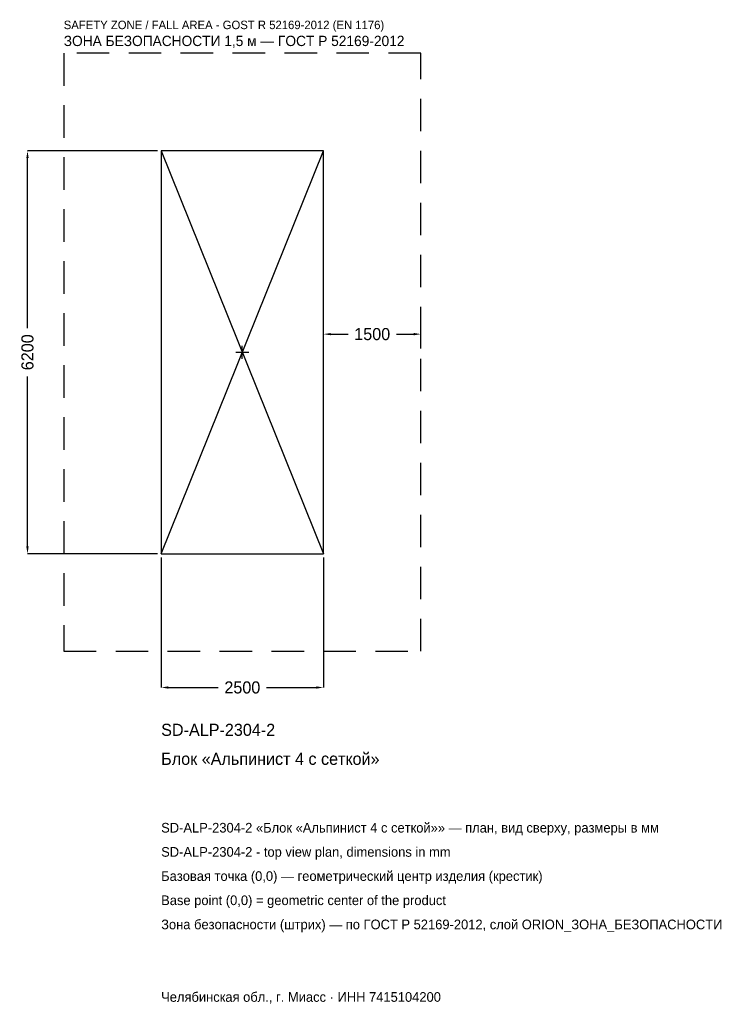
# Model space of a CAD drawing. Header units: metres. Extents: x -3428 to 7514, y -10033 to 5117.
import ezdxf

# ---------------------------------------------------------------- set-up
doc = ezdxf.new("R2010")
doc.units = ezdxf.units.M
doc.linetypes.add('DASHED', pattern=[800, 500, -300])
for name, color, linetype in [('ЗСК_ДАННЫЕ', 3, 'Continuous'), ('ЗСК_ЗОНА_БЕЗОПАСНОСТИ', 1, 'Continuous'), ('ЗСК_КОНТУР', 7, 'Continuous'), ('ЗСК_РАЗМЕРЫ', 8, 'Continuous')]:
    doc.layers.add(name, color=color, linetype=linetype)
doc.dimstyles.new('ORION', dxfattribs={"dimtxt": 186, "dimasz": 111.6, "dimexe": 1.25, "dimexo": 55.8, "dimtad": 1, "dimdec": 0, "dimcen": 2.5, "dimazin": 3, "dimtfac": 1, "dimtmove": 0, "dimatfit": 3})

# ---------------------------------------------------------------- blocks, each defined once
blk = doc.blocks.new('_CLOSEDFILLED')
at = {"color": 0, "linetype": 'BYBLOCK'}
blk.add_solid([(-1, 0.16), (0, 0), (-1, -0.16)], dxfattribs=at)
blk = doc.blocks.new('*D1')
for p, q in [((-1250, -3155.8), (-1250, -5158)), ((1250, -3155.8), (1250, -5158)), ((-1138.4, -5158), (-372, -5158)), ((372, -5158), (1138.4, -5158))]:
    blk.add_line(p, q)
at = {"layer": 'Defpoints'}
for p in [(-1250, -3100), (1250, -3100), (-1250, -5158)]:
    blk.add_point(p, dxfattribs=at)
at = {"layer": 'ЗСК_РАЗМЕРЫ', "xscale": 111.6, "yscale": 111.6, "rotation": 180}
blk.add_blockref('_CLOSEDFILLED', (-1250, -5158), dxfattribs=at)
at = {"layer": 'ЗСК_РАЗМЕРЫ', "xscale": 111.6, "yscale": 111.6}
blk.add_blockref('_CLOSEDFILLED', (1250, -5158), dxfattribs=at)
at = {"layer": 'ЗСК_РАЗМЕРЫ', "insert": (0, -5158), "char_height": 186, "attachment_point": 5}
blk.add_mtext('2500', dxfattribs=at)
blk = doc.blocks.new('*D2')
for p, q in [((-1305.8, 3100), (-3308, 3100)), ((-3308, 372), (-3308, 2988.4)), ((-3308, -2988.4), (-3308, -372)), ((-1305.8, -3100), (-3308, -3100))]:
    blk.add_line(p, q)
at = {"layer": 'Defpoints'}
for p in [(-1250, 3100), (-3308, -3100), (-1250, -3100)]:
    blk.add_point(p, dxfattribs=at)
at = {"layer": 'ЗСК_РАЗМЕРЫ', "xscale": 111.6, "yscale": 111.6}
for p, rotation in [((-3308, 3100), 90), ((-3308, -3100), 270)]:
    blk.add_blockref('_CLOSEDFILLED', p, dxfattribs=dict(at, rotation=rotation))
at = {"layer": 'ЗСК_РАЗМЕРЫ', "insert": (-3308, 0), "char_height": 186, "attachment_point": 5, "rotation": 90}
blk.add_mtext('6200', dxfattribs=at)
blk = doc.blocks.new('*D3')
for p, q in [((1250, 55.8), (1250, 279)), ((1361.6, 279), (1628, 279)), ((2372, 279), (2638.4, 279)), ((2750, 55.8), (2750, 279))]:
    blk.add_line(p, q)
at = {"layer": 'Defpoints'}
for p in [(1250, 279), (1250, 0), (2750, 0)]:
    blk.add_point(p, dxfattribs=at)
at = {"layer": 'ЗСК_РАЗМЕРЫ', "xscale": 111.6, "yscale": 111.6, "rotation": 180}
blk.add_blockref('_CLOSEDFILLED', (1250, 279), dxfattribs=at)
at = {"layer": 'ЗСК_РАЗМЕРЫ', "xscale": 111.6, "yscale": 111.6}
blk.add_blockref('_CLOSEDFILLED', (2750, 279), dxfattribs=at)
at = {"layer": 'ЗСК_РАЗМЕРЫ', "insert": (2000, 279), "char_height": 186, "attachment_point": 5}
blk.add_mtext('1500', dxfattribs=at)
blk = doc.blocks.new('ОРИОН SD-ALP-2304-2 Блок Альпинист 4 с сеткой')
at = {"layer": 'ЗСК_ЗОНА_БЕЗОПАСНОСТИ', "linetype": 'DASHED'}
blk.add_lwpolyline([(-2750, -4600), (2750, -4600), (2750, 4600), (-2750, 4600)], close=True, dxfattribs=at)
at = {"layer": 'ЗСК_КОНТУР'}
for p, q in [((-1250, -3100), (1250, 3100)), ((-1250, 3100), (1250, -3100))]:
    blk.add_line(p, q, dxfattribs=at)
blk.add_lwpolyline([(-1250, -3100), (1250, -3100), (1250, 3100), (-1250, 3100)], close=True, dxfattribs=at)
at = {"layer": 'ЗСК_РАЗМЕРЫ'}
for p, q in [((-100, 0), (100, 0)), ((0, -100), (0, 100))]:
    blk.add_line(p, q, dxfattribs=at)
at = {"layer": 'ЗСК_ДАННЫЕ'}
for tag, p in [('АРТИКУЛ', (-1250, -5902)), ('НАИМЕНОВАНИЕ', (-1250, -6348.4))]:
    blk.add_attdef(tag, p, '', height=186, dxfattribs=at)
at = {"layer": 'ЗСК_ДАННЫЕ', "flags": 1}
for tag, p in [('ПРОИЗВОДИТЕЛЬ', (-1250, -6794.8)), ('ТЕЛЕФОН', (-1250, -7241.2)), ('САЙТ', (-1250, -8134)), ('АДРЕС', (-1250, -8580.4)), ('РЕКВИЗИТЫ', (-1250, -9026.8)), ('ГАБАРИТЫ', (-1250, -9473.2)), ('ЗОНА_БЕЗОПАСНОСТИ', (-1250, -9919.6))]:
    blk.add_attdef(tag, p, '', height=186, dxfattribs=at)
at = {"layer": 'ЗСК_ЗОНА_БЕЗОПАСНОСТИ', "color": 1}
for s, height, p in [('SAFETY ZONE / FALL AREA - GOST R 52169-2012 (EN 1176)', 130.2, (-2750, 4972)), ('ЗОНА БЕЗОПАСНОСТИ 1,5 м — ГОСТ Р 52169-2012', 158.1, (-2750, 4711.6))]:
    blk.add_text(s, height=height, dxfattribs=at).set_placement(p)
at = {"layer": 'ЗСК_РАЗМЕРЫ'}
dim = blk.add_linear_dim(base=(-3308, -3100), p1=(-1250, -3100), p2=(-1250, 3100), angle=90, dimstyle='ORION', dxfattribs=at)
dim.commit()
dim.dimension.update_dxf_attribs({"geometry": '*D2', "text_midpoint": (-3308, 0)})
for base, p1, p2, picture, middle in [((1250, 279), (1250, 0), (2750, 0), '*D3', (2000, 279)), ((-1250, -5158), (-1250, -3100), (1250, -3100), '*D1', (0, -5158))]:
    dim = blk.add_linear_dim(base=base, p1=p1, p2=p2, dimstyle='ORION', dxfattribs=at)
    dim.commit()
    dim.dimension.update_dxf_attribs({"geometry": picture, "text_midpoint": middle})

msp = doc.modelspace()

# ---------------------------------------------------------------- block references
msp.add_blockref('ОРИОН SD-ALP-2304-2 Блок Альпинист 4 с сеткой', (0, 0)).add_auto_attribs({'АРТИКУЛ': 'SD-ALP-2304-2', 'НАИМЕНОВАНИЕ': 'Блок «Альпинист 4 с сеткой»'})

# ---------------------------------------------------------------- texts
at = {"layer": 'ЗСК_ДАННЫЕ', "color": 3}
for s, p in [('SD-ALP-2304-2 «Блок «Альпинист 4 с сеткой»» — план, вид сверху, размеры в мм', (-1250, -7390)), ('SD-ALP-2304-2 - top view plan, dimensions in mm', (-1250, -7762)), ('Челябинская обл., г. Миасс · ИНН 7415104200', (-1250, -9994))]:
    msp.add_text(s, height=148.8, dxfattribs=at).set_placement(p)
at = {"layer": 'ЗСК_ДАННЫЕ', "color": 7}
for s, p in [('Базовая точка (0,0) — геометрический центр изделия (крестик)', (-1250, -8134)), ('Base point (0,0) = geometric center of the product', (-1250, -8506))]:
    msp.add_text(s, height=148.8, dxfattribs=at).set_placement(p)
at = {"layer": 'ЗСК_ДАННЫЕ', "color": 1}
msp.add_text('Зона безопасности (штрих) — по ГОСТ Р 52169-2012, слой ORION_ЗОНА_БЕЗОПАСНОСТИ', height=148.8, dxfattribs=at).set_placement((-1250, -8878))

doc.saveas('drawing.dxf')
